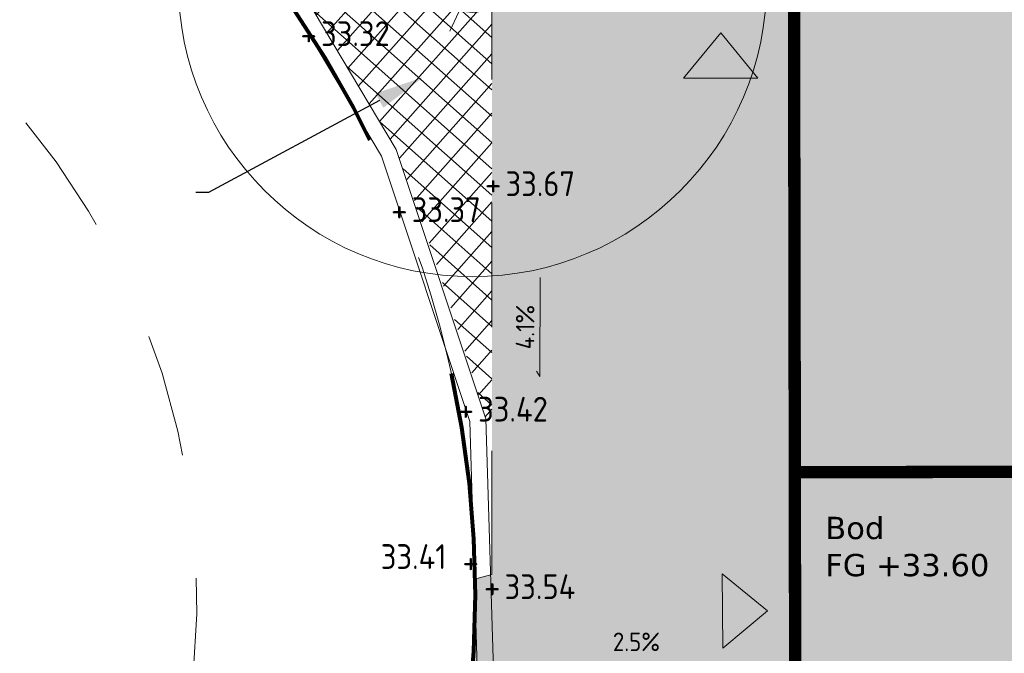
# Model space of a CAD drawing. Header units: metres. Extents: x 111845 to 310872, y 1106090 to 6520273.
# Tile 8 of 62: x 310771.24 to 310779.2, y 6520246.21 to 6520251.33. Entities that reach past the tile are written whole.
import ezdxf
from ezdxf import colors
from ezdxf.entities.mleader import LeaderData, LeaderLine
from ezdxf.enums import TextEntityAlignment as Align
from ezdxf.math import Vec2, Vec3

# ---------------------------------------------------------------- set-up
doc = ezdxf.new("R2010")
doc.units = ezdxf.units.M
for name, pattern in [('DASHED', [0.75, 0.5, -0.25]), ('DASHED_1', [2, 1, -1]), ('DASHED_2', [3, 2, -1]), ('LTEMA1201', [7, 5, -2])]:
    doc.linetypes.add(name, pattern=pattern)
for name, color, linetype, lineweight in [('_LA DIV-Bygg', 7, 'Continuous', 9), ('_LA DIV-Bygg under tak', 251, 'DASHED_2', 9), ('_LA DIV-Plangrense', 20, 'DASHED', 9), ('_LA EL-Lysmast', 41, 'Continuous', 9), ('_LA EL-Lysmast-L23-e2-', 8, 'Continuous', 5), ('_LA TEK-Punkthøgde ny', 8, 'Continuous', 9), ('_LA VVS-Fallpiil', 8, 'Continuous', 9), ('LARK_KANT_ingen kant', 8, 'Continuous', 0), ('LARK_KANT_stein_granitt_vis_13cm', 8, 'Continuous', 0), ('LARK_TEKST_henvisninger', 8, 'Continuous', 0)]:
    doc.layers.add(name, color=color, linetype=linetype, lineweight=lineweight)
for name, color, linetype, lineweight, true_color in [('LARK_BYGG_skravur', 7, 'Continuous', 0, 0xffffff), ('LARK_MATERIALE_asfalt', 7, 'Continuous', 0, 0xd1d1d1), ('LARK_MATERIALE_stein_plastring', 7, 'Continuous', 0, 0x919191)]:
    doc.layers.add(name, color=color, linetype=linetype, lineweight=lineweight, true_color=true_color)
doc.styles.add('Arial', font='Arial.ttf')
doc.styles.add('FISO', font='Fiso')
doc.styles.add('ISO', font='ISO')
doc.styles.get("Standard").update_dxf_attribs({"font": 'ISOCPEUR.TTF'})
doc.styles.add('Verdana', font='Verdana.ttf')

# ---------------------------------------------------------------- blocks, each defined once
blk = doc.blocks.new('lysmast')
at = {"layer": '_LA EL-Lysmast-L23-e2-'}
for p, q in [((310281.931, 6539750.927), (310282.139, 6539751.371)), ((310282.01, 6539751.331), (310282.282, 6539751.203)), ((310282.216, 6539751.299), (310282.022, 6539750.884)), ((310281.479, 6539751.138), (310281.351, 6539750.866)), ((310281.354, 6539751.086), (310281.798, 6539750.879)), ((310281.569, 6539751.096), (310281.4, 6539750.734)), ((310281.925, 6539751.15), (310282.34, 6539750.956)), ((310281.967, 6539751.241), (310282.33, 6539751.071)), ((310282.282, 6539751.205), (310282.112, 6539750.842)), ((310281.756, 6539750.788), (310281.341, 6539750.982)), ((310281.659, 6539751.054), (310281.465, 6539750.639)), ((310281.75, 6539751.012), (310281.542, 6539750.568)), ((310281.883, 6539751.06), (310282.327, 6539750.852)), ((310282.33, 6539751.072), (310282.202, 6539750.8)), ((310281.713, 6539750.698), (310281.351, 6539750.867)), ((310281.671, 6539750.607), (310281.399, 6539750.735))]:
    blk.add_line(p, q, dxfattribs=at)
for points in [[(310282.219, 6539751.786), (310281.461, 6539750.153)], [(310281.026, 6539751.351), (310282.656, 6539750.589)]]:
    blk.add_lwpolyline(points, dxfattribs=at)
blk.add_circle((310281.84, 6539750.969), 0.5, dxfattribs=at)
blk = doc.blocks.new('_MPLUSZH')
at = {"style": 'FISO'}
blk.add_attdef('PLUSHÖJD', (2.074, -1), '', height=2, dxfattribs=at)
blk.add_attdef('+', text='', height=1, dxfattribs=at).set_placement((0, 0), align=Align.MIDDLE)

msp = doc.modelspace()

# ---------------------------------------------------------------- hatches: boundary and pattern name
at = {"layer": 'LARK_BYGG_skravur'}
h = msp.add_hatch(color=256, dxfattribs=at)
h.dxf.hatch_style = 1
h.paths.add_polyline_path([(310777.4901, 6520256.7743), (310777.505, 6520247.6768), (310781.6261, 6520247.6807), (310781.626, 6520249.4807), (310785.803, 6520249.4806), (310785.803, 6520247.7307), (310789.976, 6520247.7307), (310789.9761, 6520249.4777), (310794.1531, 6520249.4775), (310794.1529, 6520247.7307), (310798.326, 6520247.6807), (310798.3261, 6520249.4776), (310802.6111, 6520249.4776), (310803.1011, 6520249.4744), (310803.1201, 6520256.7743)])
h = msp.add_hatch(color=256, dxfattribs=at)
h.dxf.hatch_style = 1
h.paths.add_polyline_path([(310777.505, 6520247.6768), (310777.511, 6520244.0306), (310779.8201, 6520244.0307), (310779.841, 6520247.6807)])
at = {"layer": 'LARK_MATERIALE_asfalt'}
h = msp.add_hatch(color=256, dxfattribs=at)
h.dxf.hatch_style = 1
edge = h.paths.add_edge_path()
edge.add_arc((310766.5358, 6520246.6487), 8.3839, 338.38266, 361.11978)
edge.add_line((310774.9181, 6520246.8125), (310775.0587, 6520246.8492))
edge.add_line((310775.0587, 6520246.8492), (310775.0587, 6520259.7807))
edge.add_arc((310775.6587, 6520259.7807), 0.6, 90.0001, 180, ccw=False)
edge.add_line((310775.6587, 6520260.3807), (310775.93, 6520260.3807))
edge.add_line((310775.93, 6520260.3807), (310775.93, 6520260.0807))
edge.add_line((310775.93, 6520260.0807), (310779.8319, 6520260.0807))
edge.add_line((310779.8319, 6520260.0807), (310779.8319, 6520258.5807))
edge.add_line((310779.8319, 6520258.5807), (310777.711, 6520258.5807))
edge.add_line((310777.711, 6520258.5807), (310777.711, 6520256.7232))
edge.add_line((310777.711, 6520256.7232), (310777.561, 6520256.7232))
edge.add_line((310777.561, 6520256.7232), (310777.561, 6520256.456))
edge.add_line((310777.561, 6520256.456), (310776.361, 6520256.4557))
edge.add_line((310776.361, 6520256.4557), (310776.361, 6520251.5057))
edge.add_line((310776.361, 6520251.5057), (310777.487, 6520251.5057))
edge.add_line((310777.487, 6520251.5057), (310777.511, 6520244.0307))
edge.add_line((310777.511, 6520244.0307), (310776.3629, 6520244.0307))
edge.add_line((310776.3629, 6520244.0307), (310776.361, 6520242.8278))
edge.add_arc((310776.9973, 6520247.7758), 4.9887, 237.67812, 262.6716, ccw=False)
at = {"layer": 'LARK_MATERIALE_stein_plastring'}
h = msp.add_hatch(dxfattribs=at)
h.set_pattern_fill('ANSI37', color=256, scale=0.05, angle=93.42657, style=0)
h.set_pattern_definition([(138.426565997, (-798264.2302, 6568116.04451), (-0.105343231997, -0.118761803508), []), (228.426565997, (-798264.2302, 6568116.04451), (0.118761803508, -0.105343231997), [])])
edge = h.paths.add_edge_path()
edge.add_line((310775.0587, 6520248.1228), (310775.0587, 6520252.4855))
edge.add_line((310775.0587, 6520252.4855), (310773.9838, 6520252.1606))
edge.add_line((310773.9838, 6520252.1606), (310773.2881, 6520251.9625))
edge.add_line((310773.2881, 6520251.9625), (310774.2852, 6520250.285))
edge.add_arc((310731.9131, 6520234.9792), 45.0518, 16.94326, 19.86092, ccw=False)
edge.add_arc((310775.1341, 6520247.7753), 0.3556, 102.24075, 110.52463, ccw=False)

# ---------------------------------------------------------------- linework, layer by layer
at = {"layer": '_LA DIV-Bygg', "color": 28, "true_color": 0x0b0b0b, "const_width": 0.1, "elevation": 37.61}
msp.add_lwpolyline([(310777.4901, 6520256.7743), (310804.891, 6520256.7806), (310804.891, 6520244.0307), (310802.503, 6520244.0307), (310802.503, 6520249.4807), (310798.326, 6520249.4744), (310798.326, 6520247.6744), (310796.541, 6520247.6807), (310796.541, 6520244.0307), (310794.153, 6520244.0307), (310794.153, 6520249.4807), (310789.976, 6520249.4744), (310789.976, 6520247.6807), (310788.191, 6520247.6807), (310788.191, 6520244.0307), (310785.803, 6520244.0434), (310785.803, 6520249.4807), (310781.626, 6520249.4807), (310781.626, 6520247.6807), (310779.841, 6520247.6807), (310779.841, 6520244.0307), (310777.511, 6520244.0307)], close=True, dxfattribs=at)
at = {"layer": '_LA DIV-Bygg', "const_width": 0.1, "elevation": 37.61}
msp.add_lwpolyline([(310779.841, 6520247.6807), (310777.505, 6520247.6768)], dxfattribs=at)
at = {"layer": '_LA DIV-Bygg', "color": 28, "true_color": 0x0b0b0b, "const_width": 0.1, "elevation": 37.61}
msp.add_lwpolyline([(310779.841, 6520247.6807), (310777.505, 6520247.6768)], dxfattribs=at)
at = {"layer": '_LA DIV-Bygg under tak', "linetype": 'ByBlock'}
for points, elevation in [([(310777.2066, 6520250.8599), (310776.9071, 6520251.2254), (310776.6066, 6520250.8608)], -37.61), ([(310776.9188, 6520246.8552), (310777.2856, 6520246.5573), (310776.9222, 6520246.2552)], 247.2049)]:
    msp.add_lwpolyline(points, close=True, dxfattribs=dict(at, elevation=elevation))
at = {"layer": '_LA DIV-Plangrense', "color": 0, "linetype": 'LTEMA1201', "lineweight": 80, "elevation": 35.5}
msp.add_lwpolyline([(310832.2346, 6520235.5329), (310808.8802, 6520218.3953), (310798.04, 6520232.57), (310795.85, 6520235.21, 0.056378), (310789.58, 6520240.37, 0.013049), (310787.8497, 6520241.1386, 0.037047), (310781.86, 6520242.69, 0.05831), (310777.561, 6520242.7668, -0.161094), (310774.3181, 6520243.5668, 0.467692), (310768.2801, 6520254.8572, -0.209227), (310766.0122, 6520257.0954, -0.124404), (310765.89, 6520260.46, -0.176582), (310768.6678, 6520264.3502), (310771.864, 6520265.2125), (310775.7923, 6520266.052), (310778.5117, 6520266.4546), (310781.6332, 6520266.9311), (310789.8352, 6520267.9674), (310791.32, 6520268.02, -0.0747), (310802.5224, 6520265.0502), (310809.2438, 6520261.5174, 0.152732), (310819.7188, 6520259.8336), (310825.5283, 6520260.5926), (310827.81, 6520260.68, -0.031825)], format="xyb", dxfattribs=at)
at = {"layer": '_LA EL-Lysmast', "color": 30}
msp.add_circle((310774.9015, 6520251.6324), 2.376, dxfattribs=at)
at = {"layer": '_LA VVS-Fallpiil', "linetype": 'DASHED_1'}
msp.add_polyline3d([(310775.449, 6520249.2487, 33.6213), (310775.4441, 6520248.4487, 33.5887), (310775.4194, 6520248.4921, 33.5905)], dxfattribs=at)
at = {"layer": 'LARK_KANT_ingen kant', "linetype": 'DASHED_1'}
for points, elevation in [([(310774.9181, 6520246.8125), (310775.0587, 6520246.8492), (310775.0587, 6520259.7807, -0.414213), (310775.6587, 6520260.3807), (310775.93, 6520260.3807)], 37.61), ([(310774.13, 6520250.235, -0.118117), (310774.922, 6520246.463)], 33.41)]:
    msp.add_lwpolyline(points, format="xyb", dxfattribs=dict(at, elevation=elevation))
at = {"layer": 'LARK_KANT_stein_granitt_vis_13cm', "elevation": 33.42}
for points in [[(310774.4514, 6520243.5136), (310774.5579, 6520243.7922), (310775.0753, 6520245.9054), (310775.0094, 6520248.1083), (310774.2852, 6520250.285), (310773.2623, 6520252.0059), (310771.7332, 6520253.4808), (310770.1276, 6520254.361), (310768.4807, 6520254.8343), (310767.0161, 6520255.7465), (310766.3742, 6520256.6788), (310766.0054, 6520257.7747), (310765.8957, 6520258.9393), (310766.0111, 6520260.0998), (310766.3955, 6520261.3355), (310767.1367, 6520262.7613), (310767.8702, 6520263.6364), (310768.786, 6520264.2375), (310770.5356, 6520264.71)], [(310774.33, 6520243.56), (310774.4336, 6520243.831), (310774.9448, 6520245.9192), (310774.88, 6520248.0854), (310774.1663, 6520250.2306), (310773.1595, 6520251.9245), (310771.6555, 6520253.3752), (310770.0778, 6520254.2401)]]:
    msp.add_lwpolyline(points, dxfattribs=at)
at = {"layer": 'LARK_KANT_stein_granitt_vis_13cm', "color": 253, "linetype": 'DASHED_1', "true_color": 0x999999}
msp.add_arc((310766.6194, 6520246.649), 6.0571, 144.01799, 76.81481, dxfattribs=at)

# ---------------------------------------------------------------- block references
at = {"layer": '_LA EL-Lysmast', "xscale": 0.48, "yscale": 0.48, "zscale": 0.48}
msp.add_blockref('lysmast', (161839.6179, 3381171.1668), dxfattribs=at)
at = {"layer": '_LA TEK-Punkthøgde ny', "linetype": 'DASHED_1'}
ref = msp.add_blockref('_MPLUSZH', (310773.5784, 6520251.2198, 33.318), dxfattribs=dict(at, xscale=0.5, yscale=0.5, zscale=0.5))
ref.add_attrib('PLUSHÖJD', '33.32', (310773.6784, 6520251.1198, 33.318), dxfattribs={"height": 0.2, "style": 'ISO'})
ref.add_attrib('+', '+', dxfattribs={"height": 0.2}).set_placement((310773.5784, 6520251.2198, 33.318), align=Align.MIDDLE)
ref = msp.add_blockref('_MPLUSZH', (310775.068, 6520250.0077, 33.6714), dxfattribs=dict(at, xscale=0.5, yscale=0.5, zscale=0.5))
ref.add_attrib('PLUSHÖJD', '33.67', (310775.168, 6520249.9077, 33.6714), dxfattribs={"height": 0.2, "style": 'ISO'})
ref.add_attrib('+', '+', dxfattribs={"height": 0.2}).set_placement((310775.068, 6520250.0077, 33.6714), align=Align.MIDDLE)
ref = msp.add_blockref('_MPLUSZH', (310774.3103, 6520249.7978, 33.3653), dxfattribs=dict(at, xscale=0.5, yscale=0.5, zscale=0.5))
ref.add_attrib('PLUSHÖJD', '33.37', (310774.4103, 6520249.6978, 33.3653), dxfattribs={"height": 0.2, "style": 'ISO'})
ref.add_attrib('+', '+', dxfattribs={"height": 0.2}).set_placement((310774.3103, 6520249.7978, 33.3653), align=Align.MIDDLE)
ref = msp.add_blockref('_MPLUSZH', (310774.8466, 6520248.1858, 33.4192), dxfattribs=dict(at, xscale=0.5, yscale=0.5, zscale=0.5))
ref.add_attrib('PLUSHÖJD', '33.42', (310774.9466, 6520248.0858, 33.4192), dxfattribs={"height": 0.2, "style": 'ISO'})
ref.add_attrib('+', '+', dxfattribs={"height": 0.2}).set_placement((310774.8466, 6520248.1858, 33.4192), align=Align.MIDDLE)
ref = msp.add_blockref('_MPLUSZH', (310774.8871, 6520246.9551, 33.41), dxfattribs=dict(at, xscale=0.5, yscale=0.5, zscale=0.5))
ref.add_attrib('PLUSHÖJD', '33.41', (310774.1604, 6520246.8951, 33.41), dxfattribs={"height": 0.2, "style": 'ISO'})
ref.add_attrib('+', '+', dxfattribs={"height": 0.2}).set_placement((310774.8871, 6520246.9551, 33.41), align=Align.MIDDLE)
ref = msp.add_blockref('_MPLUSZH', (310775.0606, 6520246.7521, 33.54), dxfattribs=dict(at, xscale=0.5, yscale=0.5, zscale=0.5))
ref.add_attrib('PLUSHÖJD', '33.54', (310775.1606, 6520246.6521, 33.54), dxfattribs={"height": 0.2, "style": 'ISO'})
ref.add_attrib('+', '+', dxfattribs={"height": 0.2}).set_placement((310775.0606, 6520246.7521, 33.54), align=Align.MIDDLE)

# ---------------------------------------------------------------- texts
at = {"layer": '_LA VVS-Fallpiil', "linetype": 'DASHED_1', "style": 'ISO'}
for s, rotation, p in [('4.1%', 89.64762, (310775.4466, 6520248.8487, 33.605)), ('2.5%%%', 360, (310776.2255, 6520246.1864, 33.5531))]:
    msp.add_text(s, height=0.15, rotation=rotation, dxfattribs=at).set_placement(p, align=Align.BOTTOM_CENTER)
at = {"layer": 'LARK_TEKST_henvisninger', "color": 18, "true_color": 0x040404, "insert": (310777.7505, 6520247.3165), "char_height": 0.18, "width": 5.441132, "attachment_point": 1, "style": 'Verdana'}
msp.add_mtext('Bod\\PFG +33.60', dxfattribs=at)

# ---------------------------------------------------------------- leaders
at = {"layer": 'LARK_TEKST_henvisninger', "color": 7}
ml = msp.add_multileader_mtext('Standard', dxfattribs=at)
ml.set_content('{\\fVerdana|b0|i0|c0|p34;Felt med smågatestein eller plastring, høydeforskjellen kan tilpasses på stedet}', color=7, style='Arial')
ml.set_leader_properties()
ml.build(insert=Vec2(0, 0))
ml.multileader.update_dxf_attribs({"dogleg_length": 1, "arrow_head_size": 0.4, "scale": 0.1})
ctx = ml.context
ctx.base_point, ctx.scale, ctx.char_height, ctx.arrow_head_size, ctx.landing_gap_size, ctx.plane_origin = Vec3(310767.2738, 6520249.9377), 0.1, 0.2, 0.4, 0.1, Vec3(310761.4589, 6520255.9477)
notes = []
notes.append((ctx, [(1, (1, 1, 0), (310772.768, 6520249.9377), (-1, 0), 0.1, [(0, [(310774.5028, 6520250.8682)], 0, [])])]))
ctx.mtext.insert, ctx.mtext.width, ctx.mtext.flow_direction = Vec3(310767.3738, 6520250.0398), 5.282519, 5
for ctx, leaders in notes:
    for number, flags, end, landing, length, lines in leaders:
        leader = LeaderData()
        leader.index, (leader.has_last_leader_line, leader.has_dogleg_vector, leader.attachment_direction) = number, flags
        leader.last_leader_point, leader.dogleg_vector, leader.dogleg_length = Vec3(end), Vec3(landing), length
        for number, points, colour, breaks in lines:
            line = LeaderLine()
            line.index, line.vertices, line.color, line.breaks = number, Vec3.list(points), colors.encode_raw_color(colour), breaks
            leader.lines.append(line)
        ctx.leaders.append(leader)

doc.saveas('drawing.dxf')
